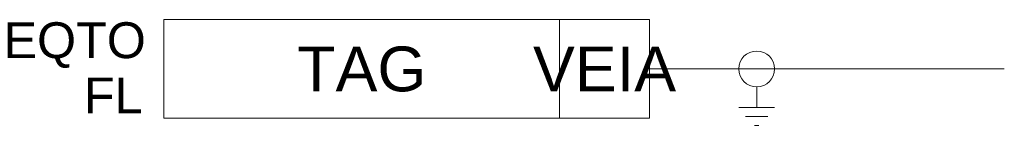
# Model space of a CAD drawing. Header units: millimetres. Extents: x -1.8 to 53, y -57.1 to -51.2.
import ezdxf
from ezdxf.enums import TextEntityAlignment as Align

# ---------------------------------------------------------------- set-up
doc = ezdxf.new("R2010")
doc.units = ezdxf.units.MM
doc.header["$MEASUREMENT"] = 0
doc.layers.get('0').update_dxf_attribs({"linetype": 'CONTINUOUS'})
doc.styles.add('ARIAL', font='arial.ttf')

msp = doc.modelspace()

# ---------------------------------------------------------------- linework, layer by layer
at = {"linetype": 'Continuous', "lineweight": 0}
msp.add_line((28.259, -51.228, 54.53), (28.259, -56.728, 54.53), dxfattribs=at)
at = {"color": 7, "linetype": 'Continuous', "lineweight": 0}
for p, q in [((33.279, -53.978, 54.53), (52.983, -53.978, 54.53)), ((39.216, -54.978, 54.53), (39.216, -56.125, 54.53)), ((38.216, -56.125, 54.53), (40.216, -56.125, 54.53)), ((38.591, -56.625, 54.53), (39.841, -56.625, 54.53)), ((39.216, -57.125, 54.53), (39.091, -57.125, 54.53)), ((39.216, -57.125, 54.53), (39.341, -57.125, 54.53))]:
    msp.add_line(p, q, dxfattribs=at)
at = {"linetype": 'Continuous', "lineweight": 0, "elevation": 54.53}
msp.add_lwpolyline([(6.259, -51.228), (6.259, -56.728), (33.259, -56.728), (33.259, -51.228)], close=True, dxfattribs=at)
at = {"color": 7, "linetype": 'Continuous', "lineweight": 0}
msp.add_circle((39.216, -53.978, 54.53), 1, dxfattribs=at)

# ---------------------------------------------------------------- texts
at = {"color": 7, "linetype": 'Continuous', "style": 'ARIAL'}
for tag, p in [('EQTO', (5.26, -52.376, 54.53)), ('FL', (5.079, -55.456, 54.53))]:
    msp.add_attdef(tag, text='', height=2, rotation=360, dxfattribs=at).set_placement(p, align=Align.MIDDLE_RIGHT)
for tag, p in [('TAG', (17.259, -53.978, 54.53)), ('VEIA', (30.759, -53.978, 54.53))]:
    msp.add_attdef(tag, text='', height=2.5, rotation=360, dxfattribs=at).set_placement(p, align=Align.MIDDLE_CENTER)

doc.saveas('drawing.dxf')
